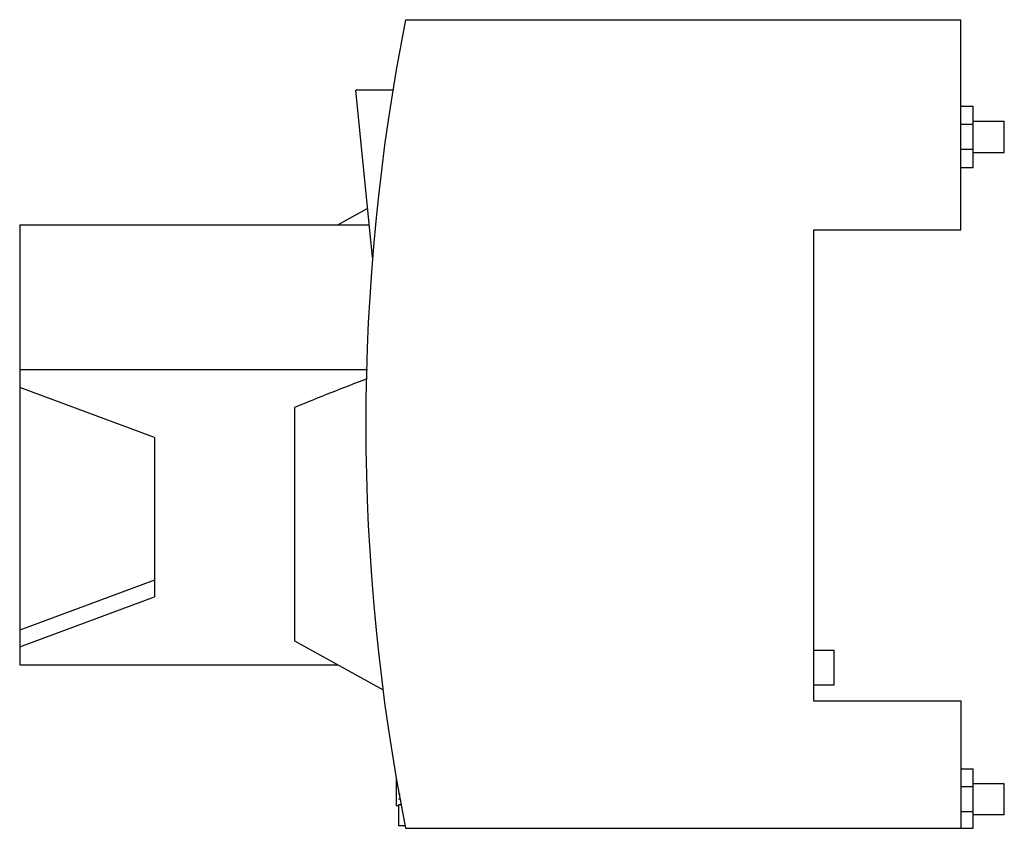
# Model space of a CAD drawing. Header units: millimetres. Extents: x 13.6 to 108.5, y 45.8 to 123.8.
import ezdxf

# ---------------------------------------------------------------- set-up
doc = ezdxf.new("R2010")
doc.units = ezdxf.units.MM
doc.header["$LTSCALE"] = 11.05913
doc.layers.get('0').update_dxf_attribs({"linetype": 'CONTINUOUS'})
doc.layers.add('black', color=7, linetype='CONTINUOUS')

msp = doc.modelspace()

# ---------------------------------------------------------------- linework, layer by layer
at = {"color": 7, "linetype": 'Continuous'}
for p, q in [((50.768, 123.829), (104.268, 123.829)), ((104.268, 103.529), (104.268, 123.829)), ((47.578, 100.929), (45.978, 117.029)), ((49.538, 117.029), (45.978, 117.029)), ((104.268, 115.479), (105.468, 115.479)), ((105.468, 109.579), (105.468, 115.478)), ((105.468, 114.029), (108.468, 114.029)), ((108.468, 111.029), (108.468, 114.028)), ((105.468, 113.717), (104.268, 113.717)), ((104.268, 111.34), (105.468, 111.34)), ((105.468, 111.029), (108.468, 111.029)), ((104.268, 109.579), (105.468, 109.579)), ((44.236, 104.039), (47.11, 105.632)), ((13.568, 104.039), (13.568, 61.606)), ((13.568, 104.039), (47.269, 104.039)), ((104.268, 103.529), (90.068, 103.529)), ((90.068, 103.529), (90.068, 58.129)), ((47.1, 90.052), (13.568, 90.052)), ((26.568, 83.53), (13.568, 88.338)), ((40.068, 86.436), (40.068, 63.929)), ((26.568, 83.53), (26.568, 68.154)), ((26.568, 69.753), (13.568, 64.928)), ((13.568, 63.346), (26.568, 68.154)), ((40.068, 63.929), (48.592, 59.203)), ((90.068, 63.029), (92.047, 63.029)), ((92.047, 63.029), (92.047, 59.629)), ((13.568, 61.606), (44.257, 61.606)), ((92.047, 59.629), (90.068, 59.629)), ((90.068, 58.129), (104.268, 58.129)), ((104.268, 58.129), (104.268, 45.829)), ((104.268, 51.579), (105.468, 51.579)), ((105.468, 45.829), (105.468, 51.578)), ((49.868, 50.669), (49.868, 48.029)), ((105.468, 49.817), (104.268, 49.817)), ((108.468, 50.129), (105.468, 50.129)), ((108.468, 47.129), (108.468, 50.129)), ((50.224, 49.129), (50.068, 49.129)), ((49.868, 48.029), (50.068, 48.029)), ((50.068, 48.129), (50.389, 48.129)), ((50.068, 48.129), (50.068, 46.079)), ((104.268, 47.44), (105.468, 47.44)), ((108.468, 47.129), (105.468, 47.129)), ((50.727, 46.079), (50.068, 46.079)), ((50.768, 45.829), (105.468, 45.829))]:
    msp.add_line(p, q, dxfattribs=at)
msp.add_arc((246.929, 84.829), 200, 168.75528, 191.24472, dxfattribs=at)
msp.add_open_spline([(47.068, 89.204), (45.897, 88.75), (43.559, 87.837), (41.229, 86.907), (40.068, 86.436)], degree=3, knots=[0, 0, 0, 0, 0.500786, 1, 1, 1, 1], dxfattribs=at)
at = {"layer": 'black', "color": 7, "linetype": 'Continuous'}
msp.add_line((50.232, 48.629), (50.068, 48.629), dxfattribs=at)

doc.saveas('drawing.dxf')
